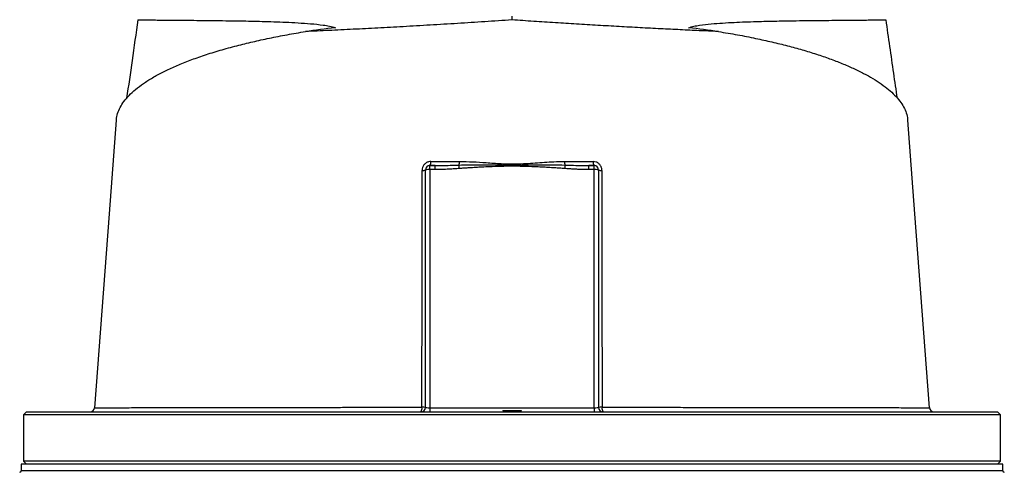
# Model space of a CAD drawing. Header units: millimetres. Extents: x 1760 to 3240, y 826 to 4276.
# Tile 6 of 8: x 2170 to 2830, y 3531 to 3834. Entities that reach past the tile are written whole.
import ezdxf

# ---------------------------------------------------------------- set-up
doc = ezdxf.new("R2010")
doc.units = ezdxf.units.MM

msp = doc.modelspace()

# ---------------------------------------------------------------- linework, layer by layer
at = {"color": 7, "linetype": 'Continuous', "lineweight": 25}
for p, q in [((2500, 3833.67), (2500, 3836.13)), ((2445, 3733.39), (2445, 3736.13)), ((2445, 3736.13), (2448.42, 3736.13)), ((2448.42, 3736.13), (2445, 3736.13)), ((2448.42, 3733.39), (2448.42, 3736.13)), ((2551.58, 3733.39), (2551.58, 3736.13)), ((2551.58, 3736.13), (2555, 3736.13)), ((2555, 3736.13), (2551.58, 3736.13)), ((2555, 3733.39), (2555, 3736.13)), ((2442, 3574.13), (2442, 3733.13)), ((2445, 3733.39), (2445, 3573.87)), ((2448.42, 3733.39), (2445, 3733.39)), ((2555, 3733.39), (2551.58, 3733.39)), ((2555, 3573.87), (2555, 3733.39)), ((2558, 3733.13), (2558, 3574.13)), ((2174.5, 3571.13), (2172.5, 3569.13)), ((2174.5, 3571.13), (2825.5, 3571.13)), ((2445, 3573.87), (2445, 3571.13)), ((2445, 3573.87), (2555, 3573.87)), ((2493.96, 3572.13), (2494, 3571.13)), ((2493.96, 3572.13), (2500, 3572.13)), ((2500, 3572.13), (2500, 3571.13)), ((2500, 3572.13), (2506.04, 3572.13)), ((2506.04, 3572.13), (2506, 3571.13)), ((2555, 3573.87), (2555, 3571.13)), ((2779.68, 3573.9), (2779.68, 3573.9)), ((2827.5, 3569.13), (2825.5, 3571.13)), ((2172.5, 3569.13), (2172.5, 3538.13)), ((2827.5, 3569.13), (2172.5, 3569.13)), ((2827.5, 3538.13), (2827.5, 3569.13)), ((2172.5, 3538.13), (2174.5, 3536.13)), ((2827.5, 3538.13), (2172.5, 3538.13)), ((2825.5, 3536.13), (2827.5, 3538.13)), ((2171, 3536.13), (2171, 3531.63)), ((2500, 3536.13), (2171, 3536.13)), ((2829, 3536.13), (2500, 3536.13)), ((2829, 3531.63), (2829, 3536.13))]:
    msp.add_line(p, q, dxfattribs=at)
at = {"color": 1, "linetype": 'Continuous', "lineweight": 25}
for p, q in [((2500, 3531.63), (2171, 3531.63)), ((2829, 3531.63), (2500, 3531.63))]:
    msp.add_line(p, q, dxfattribs=at)
at = {"color": 7, "linetype": 'Continuous', "lineweight": 25, "flags": 128}
for points in [[(2234.74, 3766.49), (2230.01, 3703.77), (2220.21, 3573.91)], [(2779.79, 3573.91), (2769.99, 3703.77), (2765.26, 3766.49)]]:
    msp.add_lwpolyline(points, dxfattribs=at)
at = {"color": 7, "linetype": 'Continuous', "lineweight": 25}
for centre, radius, start, end in [((2445, 3733.13), 3, 90, 180), ((2442.11, 3738.24), 3.58, 323.88208, 9.4364), ((2453.32, 3738.71), 11.44, 348.78888, 0.5459), ((2234.87, 3716.23), 230.56, 4.44703, 5.04085), ((2546.68, 3738.71), 11.44, 179.4541, 191.21112), ((2765.13, 3716.23), 230.56, 174.95915, 175.55297), ((2557.89, 3738.24), 3.58, 170.5636, 216.11792), ((2555, 3733.13), 3, 0, 90), ((2440.18, 3738.25), 5.44, 264.97992, 289.51729), ((2444.26, 3724.59), 8.83, 85.16443, 104.79163), ((2555.74, 3724.59), 8.83, 75.20837, 94.83557), ((2559.82, 3738.25), 5.44, 250.48271, 275.02008), ((2217.22, 3574.13), 3, 270.02053, 356.0104), ((2435.58, 3573.45), 4.13, 325.75023, 10.4272), ((2439, 3574.13), 3, 270, 0), ((2440.15, 3553.2), 21.01, 84.96083, 91.38036), ((2559.85, 3553.2), 21.01, 88.61964, 95.03917), ((2561, 3574.13), 3, 180, 270), ((2564.42, 3573.45), 4.13, 169.5728, 214.24977), ((2782.78, 3574.13), 3, 183.78978, 269.89704), ((2170, 3531.63), 1, 270, 0), ((2830, 3531.63), 1, 180, 270)]:
    msp.add_arc(centre, radius, start, end, dxfattribs=at)
for centre, major_axis, ratio, start_param, end_param in [((2514.58, 3739.4), (346.57, 0), 0.278119, 1.964434, 2.028043), ((2485.42, 3739.4), (346.57, 0), 0.278119, 1.11355, 1.177159), ((2445, 3574.13), (3, 0), 0.087156, 3.141593, 4.712389), ((2555, 3574.13), (3, 0), 0.087156, 4.712389, 6.283185)]:
    msp.add_ellipse(centre, major_axis=major_axis, ratio=ratio, start_param=start_param, end_param=end_param, dxfattribs=at)
for points, knots in [([(2249.25, 3833.8), (2247.94, 3824.67), (2245.44, 3807.13), (2242.9, 3789.6), (2241.68, 3781.2)], [0, 0, 0, 0, 0.52078, 1, 1, 1, 1]), ([(2249.29, 3833.8), (2249.27, 3833.79), (2249.13, 3833.79), (2249.66, 3833.77), (2250.93, 3833.74), (2253.08, 3833.7), (2256.03, 3833.67), (2259.84, 3833.63), (2264.51, 3833.59), (2269.94, 3833.55), (2276.1, 3833.5), (2282.94, 3833.44), (2290.55, 3833.37), (2298.94, 3833.28), (2308.09, 3833.17), (2316.9, 3833.04), (2325.13, 3832.89), (2332.6, 3832.72), (2340.34, 3832.48), (2348.35, 3832.17), (2356.59, 3831.76), (2365.03, 3831.19), (2372.11, 3830.44), (2377.72, 3829.56), (2380.34, 3828.8), (2381.65, 3828.42)], [0, 0, 0, 0, 0.005186, 0.058945, 0.111229, 0.163552, 0.215836, 0.269629, 0.323465, 0.377258, 0.429699, 0.482181, 0.534623, 0.588534, 0.642488, 0.696402, 0.733986, 0.771571, 0.80934, 0.84711, 0.885212, 0.923346, 0.961555, 0.980731, 1, 1, 1, 1]), ([(2500, 3833.67), (2493.91, 3833.26), (2481.72, 3832.45), (2463.38, 3831.28), (2445.09, 3830.17), (2427.23, 3829.14), (2410.02, 3828.21), (2393.41, 3827.36), (2377.16, 3826.58), (2366.77, 3826.12), (2361.57, 3825.89)], [0, 0, 0, 0, 0.12552, 0.25104, 0.379215, 0.507389, 0.629316, 0.751243, 0.875621, 1, 1, 1, 1]), ([(2638.43, 3825.89), (2638.25, 3825.9), (2634.02, 3826.08), (2625.57, 3826.46), (2612.81, 3827.06), (2599.56, 3827.71), (2585.88, 3828.43), (2571.78, 3829.2), (2557.58, 3830.01), (2543.33, 3830.87), (2529.01, 3831.76), (2514.55, 3832.69), (2504.85, 3833.34), (2500, 3833.67)], [0, 0, 0, 0, 0.004301, 0.102556, 0.200887, 0.29914, 0.400327, 0.501599, 0.602786, 0.701453, 0.80012, 0.90006, 1, 1, 1, 1]), ([(2618.35, 3828.42), (2619.53, 3828.77), (2621.91, 3829.47), (2627.02, 3830.32), (2633.48, 3831.07), (2643.83, 3831.81), (2656.44, 3832.4), (2670.8, 3832.82), (2682.83, 3833.04), (2692.72, 3833.18), (2700.76, 3833.28), (2708.76, 3833.36), (2716.56, 3833.43), (2723.97, 3833.5), (2730.61, 3833.55), (2736.4, 3833.6), (2741.29, 3833.65), (2745.07, 3833.68), (2747.83, 3833.72), (2749.64, 3833.75), (2750.65, 3833.77), (2750.66, 3833.79), (2750.66, 3833.79)], [0, 0, 0, 0, 0.017468, 0.035065, 0.069973, 0.104891, 0.174901, 0.244836, 0.314763, 0.362267, 0.409798, 0.457301, 0.514002, 0.570754, 0.627454, 0.686074, 0.74475, 0.80337, 0.856096, 0.908863, 0.961589, 1, 1, 1, 1]), ([(2758.32, 3781.18), (2757.5, 3786.78), (2754.96, 3804.33), (2752.46, 3821.87), (2750.75, 3833.81)], [0, 0, 0, 0, 0.319571, 1, 1, 1, 1]), ([(2234.85, 3766.48), (2234.85, 3766.92), (2234.87, 3768.78), (2235.85, 3771.99), (2237.76, 3776.1), (2240.55, 3780.12), (2244.21, 3784.13), (2248.77, 3788.12), (2254.25, 3792.07), (2260.54, 3795.91), (2267.62, 3799.62), (2275.45, 3803.2), (2284.15, 3806.69), (2293.74, 3810.08), (2304.21, 3813.34), (2315.04, 3816.32), (2326.11, 3819.03), (2337.35, 3821.49), (2349.13, 3823.8), (2357.43, 3825.19), (2361.57, 3825.89)], [0, 0, 0, 0, 0.018575, 0.078777, 0.136481, 0.194229, 0.251933, 0.311283, 0.37068, 0.430028, 0.488119, 0.546255, 0.604342, 0.66429, 0.724292, 0.784236, 0.837833, 0.891429, 0.945714, 1, 1, 1, 1]), ([(2638.43, 3825.89), (2642.68, 3825.17), (2651.22, 3823.74), (2663.13, 3821.39), (2674.31, 3818.93), (2684.73, 3816.38), (2694.68, 3813.65), (2704.13, 3810.76), (2713.04, 3807.72), (2721.29, 3804.55), (2728.88, 3801.27), (2735.78, 3797.89), (2742.05, 3794.39), (2747.63, 3790.78), (2752.5, 3787.07), (2756.66, 3783.25), (2760.05, 3779.35), (2762.66, 3775.35), (2764.38, 3771.3), (2765.21, 3768.33), (2765.19, 3766.71), (2765.19, 3766.48)], [0, 0, 0, 0, 0.055752, 0.111697, 0.164218, 0.216779, 0.269301, 0.323269, 0.377279, 0.431249, 0.485279, 0.539349, 0.593381, 0.648813, 0.704285, 0.759718, 0.816908, 0.87414, 0.93133, 0.990123, 1, 1, 1, 1]), ([(2445.64, 3738.82), (2445.12, 3738.78), (2443.96, 3738.69), (2442.29, 3737.9), (2440.86, 3736.55), (2439.89, 3734.79), (2439.77, 3733.49), (2439.71, 3732.84)], [0, 0, 0, 0, 0.168185, 0.377577, 0.584247, 0.791945, 1, 1, 1, 1]), ([(2445.64, 3738.82), (2447.93, 3738.82), (2454.26, 3738.82), (2460.67, 3738.82), (2464.76, 3738.82)], [0, 0, 0, 0, 0.361067, 1, 1, 1, 1]), ([(2448.42, 3736.13), (2449.84, 3736.13), (2455.21, 3736.16), (2460.58, 3736.35), (2464.54, 3736.48)], [0, 0, 0, 0, 0.264216, 1, 1, 1, 1]), ([(2464.54, 3736.48), (2466.54, 3736.54), (2474.4, 3736.78), (2487.16, 3736.58), (2503.37, 3736.35), (2519.14, 3736.78), (2530.02, 3736.58), (2535.46, 3736.48)], [0, 0, 0, 0, 0.084539, 0.33327, 0.539344, 0.769711, 1, 1, 1, 1]), ([(2535.26, 3734.1), (2534.73, 3734.14), (2533.64, 3734.23), (2531.96, 3734.35), (2530.19, 3734.47), (2528.35, 3734.58), (2525.66, 3734.74), (2522.08, 3734.94), (2516.2, 3735.22), (2510.29, 3735.46), (2504.41, 3735.62), (2499.99, 3735.66), (2495.58, 3735.62), (2489.7, 3735.46), (2483.79, 3735.22), (2477.91, 3734.94), (2473.92, 3734.72), (2470.46, 3734.51), (2467.52, 3734.31), (2465.64, 3734.17), (2464.74, 3734.1)], [0, 0, 0, 0, 0.022719, 0.046582, 0.071589, 0.09774, 0.125036, 0.186114, 0.250071, 0.375092, 0.437604, 0.500132, 0.562638, 0.62512, 0.750066, 0.813982, 0.875017, 0.919854, 0.961514, 1, 1, 1, 1]), ([(2464.76, 3738.82), (2467.75, 3738.77), (2473.72, 3738.67), (2483.09, 3738.07), (2492.83, 3737.32), (2503.79, 3737.07), (2515.51, 3737.92), (2526.26, 3738.69), (2532.82, 3738.78), (2535.24, 3738.82)], [0, 0, 0, 0, 0.127696, 0.255421, 0.39886, 0.542133, 0.719376, 0.896664, 1, 1, 1, 1]), ([(2535.24, 3738.82), (2538.44, 3738.82), (2544.85, 3738.82), (2551.19, 3738.82), (2554.36, 3738.82)], [0, 0, 0, 0, 0.499638, 1, 1, 1, 1]), ([(2535.46, 3736.48), (2536.89, 3736.43), (2542.27, 3736.23), (2547.64, 3736.17), (2551.58, 3736.13)], [0, 0, 0, 0, 0.265989, 1, 1, 1, 1]), ([(2560.29, 3732.84), (2560.26, 3733.27), (2560.19, 3734.36), (2559.5, 3736.04), (2558.17, 3737.57), (2556.37, 3738.62), (2555.03, 3738.75), (2554.36, 3738.82)], [0, 0, 0, 0, 0.139511, 0.349173, 0.563812, 0.782195, 1, 1, 1, 1]), ([(2439.65, 3574.2), (2439.66, 3587.48), (2439.67, 3614.04), (2439.69, 3651.05), (2439.7, 3682.72), (2439.71, 3709.04), (2439.71, 3724.9), (2439.71, 3732.84)], [0, 0, 0, 0, 0.250731, 0.501713, 0.699011, 0.849479, 1, 1, 1, 1]), ([(2464.74, 3734.1), (2464.17, 3734.06), (2463.04, 3733.97), (2461.37, 3733.86), (2459.74, 3733.75), (2458.15, 3733.66), (2456.39, 3733.58), (2454.47, 3733.5), (2452.4, 3733.44), (2450.39, 3733.4), (2449.07, 3733.39), (2448.42, 3733.39)], [0, 0, 0, 0, 0.104816, 0.207215, 0.307202, 0.40478, 0.499954, 0.630563, 0.75743, 0.88057, 1, 1, 1, 1]), ([(2551.58, 3733.39), (2551.21, 3733.39), (2550.47, 3733.39), (2549.34, 3733.4), (2548.19, 3733.42), (2547.03, 3733.45), (2545.84, 3733.49), (2544.63, 3733.53), (2542.95, 3733.61), (2540.77, 3733.72), (2538.05, 3733.89), (2536.2, 3734.03), (2535.26, 3734.1)], [0, 0, 0, 0, 0.067781, 0.136771, 0.206972, 0.278388, 0.351022, 0.424878, 0.499957, 0.659943, 0.826617, 1, 1, 1, 1]), ([(2560.29, 3732.84), (2560.29, 3719.7), (2560.3, 3693.43), (2560.31, 3656.49), (2560.32, 3624.72), (2560.34, 3598.15), (2560.35, 3582.19), (2560.35, 3574.2)], [0, 0, 0, 0, 0.249016, 0.498276, 0.698398, 0.849171, 1, 1, 1, 1])]:
    msp.add_open_spline(points, degree=3, knots=knots, dxfattribs=at)
at = {"color": 1, "linetype": 'Continuous', "lineweight": 25}
for points, knots in [([(2220.3, 3573.9), (2220.28, 3573.9), (2220.22, 3573.9), (2220.93, 3573.9), (2222.42, 3573.9), (2224.81, 3573.9), (2228.07, 3573.91), (2232.22, 3573.91), (2237.25, 3573.92), (2243.2, 3573.92), (2249.91, 3573.93), (2257.35, 3573.94), (2265.46, 3573.96), (2274.37, 3573.97), (2284.1, 3573.99), (2294.62, 3574), (2305.7, 3574.02), (2317.29, 3574.04), (2329.34, 3574.06), (2342.03, 3574.08), (2355.34, 3574.1), (2369.26, 3574.12), (2382.31, 3574.14), (2394.33, 3574.16), (2407.16, 3574.17), (2422.21, 3574.19), (2433.83, 3574.2), (2439.65, 3574.2)], [0, 0, 0, 0, 0.0175687, 0.0562693, 0.09497, 0.1359651, 0.1769919, 0.2179872, 0.2601743, 0.3023958, 0.3445829, 0.3855774, 0.4266032, 0.4675975, 0.5097817, 0.5520001, 0.5941841, 0.6351848, 0.6762171, 0.7172177, 0.7594112, 0.8016393, 0.843833, 0.8745861, 0.9053929, 0.9525993, 1, 1, 1, 1]), ([(2560.35, 3574.2), (2563.86, 3574.2), (2570.87, 3574.19), (2581.37, 3574.18), (2591.85, 3574.17), (2603.65, 3574.16), (2616.56, 3574.14), (2630.46, 3574.12), (2644.08, 3574.11), (2657.37, 3574.08), (2670.29, 3574.06), (2682.29, 3574.04), (2693.41, 3574.03), (2703.7, 3574.01), (2713.47, 3573.99), (2722.86, 3573.98), (2731.76, 3573.96), (2740.11, 3573.95), (2747.8, 3573.94), (2754.77, 3573.93), (2760.97, 3573.92), (2766.28, 3573.91), (2770.69, 3573.91), (2774.23, 3573.9), (2776.97, 3573.9), (2778.79, 3573.9), (2779.73, 3573.9), (2779.69, 3573.9), (2779.68, 3573.9)], [0, 0, 0, 0, 0.028514, 0.05707, 0.086421, 0.115817, 0.156681, 0.197576, 0.23844, 0.280486, 0.322566, 0.364613, 0.40304, 0.441466, 0.480316, 0.519166, 0.560174, 0.601213, 0.642221, 0.684421, 0.726654, 0.768854, 0.809862, 0.850901, 0.891909, 0.93411, 0.976345, 1, 1, 1, 1])]:
    msp.add_open_spline(points, degree=3, knots=knots, dxfattribs=at)

doc.saveas('drawing.dxf')
